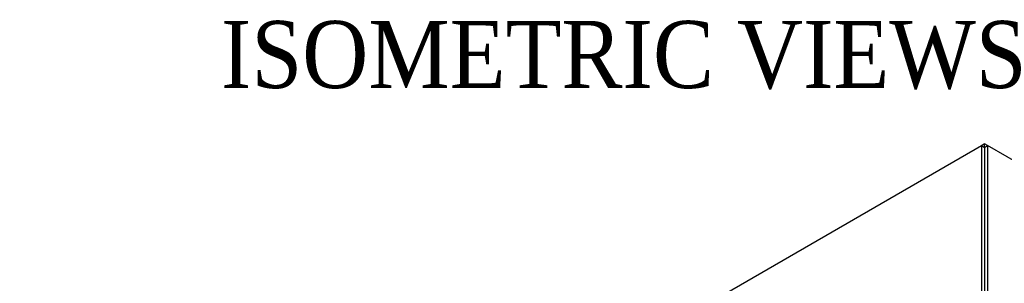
# Model space of a CAD drawing. Header units: inches. Extents: x 1 to 359, y -2 to 239.
# Tile 34 of 64: x 284 to 313, y 138 to 146. Entities that reach past the tile are written whole.
import ezdxf
from ezdxf.enums import TextEntityAlignment as Align

# ---------------------------------------------------------------- set-up
doc = ezdxf.new("R2010")
doc.units = ezdxf.units.IN
doc.header["$MEASUREMENT"] = 0
for name, color, linetype in [('COM54272-3', 7, 'Continuous'), ('COM54275-7', 7, 'Continuous'), ('COM54327-5', 7, 'Continuous'), ('Default', 7, 'Continuous')]:
    doc.layers.add(name, color=color, linetype=linetype)
doc.styles.add('SEACAD_Times_New_Roman', font='times.ttf')

# ---------------------------------------------------------------- blocks, each defined once
blk = doc.blocks.new('SE2')
at = {"layer": 'COM54272-3', "color": 7, "linetype": 'Continuous'}
for p, q in [((312.665, 142.339), (312.577, 142.288)), ((312.754, 142.288), (312.665, 142.339)), ((312.665, 142.237), (312.665, 142.339))]:
    blk.add_line(p, q, dxfattribs=at)
at = {"layer": 'COM54275-7', "color": 7, "linetype": 'Continuous'}
for p, q in [((312.665, 142.237), (312.754, 142.288)), ((312.665, 142.237), (312.665, 68.854)), ((312.754, 142.288), (312.754, 68.905)), ((325.351, 135.015), (312.754, 142.288))]:
    blk.add_line(p, q, dxfattribs=at)
at = {"layer": 'COM54327-5', "color": 7, "linetype": 'Continuous'}
for p, q in [((283.939, 125.754), (312.577, 142.288)), ((312.577, 142.288), (312.577, 68.905)), ((312.577, 142.288), (312.665, 142.237)), ((312.665, 142.237), (312.665, 68.854))]:
    blk.add_line(p, q, dxfattribs=at)

msp = doc.modelspace()

# ---------------------------------------------------------------- block references
at = {"layer": 'Default'}
msp.add_blockref('SE2', (0, 0), dxfattribs=at)

# ---------------------------------------------------------------- texts
at = {"layer": 'Default', "color": 7, "linetype": 'Continuous', "style": 'SEACAD_Times_New_Roman'}
msp.add_text('ISOMETRIC VIEWS', height=2, dxfattribs=at).set_placement((289.919, 146.007), align=Align.TOP_LEFT)

doc.saveas('drawing.dxf')
